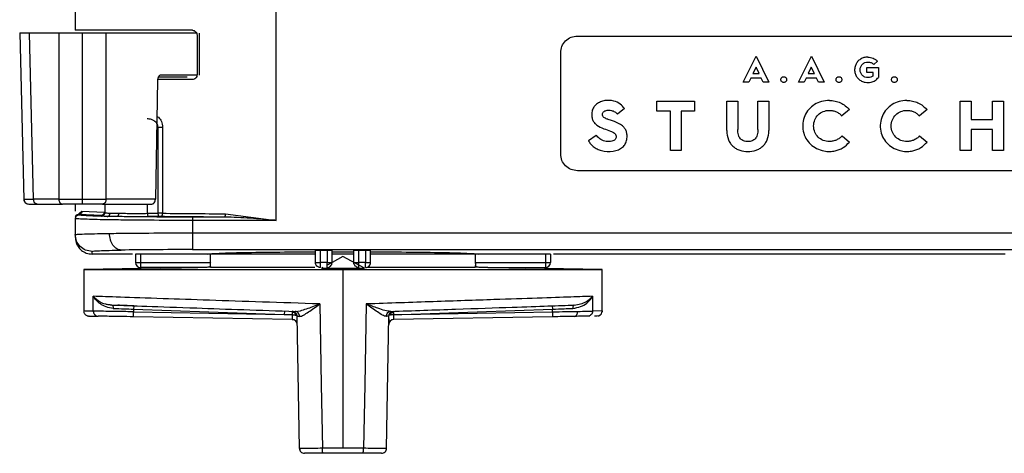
# Model space of a CAD drawing. Header units: millimetres. Extents: x -155 to 150, y 0 to 248.
# Tile 14 of 16: x 4 to 63, y 183 to 209. Entities that reach past the tile are written whole.
import ezdxf

# ---------------------------------------------------------------- set-up
doc = ezdxf.new("R2010")
doc.units = ezdxf.units.MM

msp = doc.modelspace()

# ---------------------------------------------------------------- linework, layer by layer
at = {"color": 7, "linetype": 'Continuous', "lineweight": 25}
for p, q in [((7.224, 238.272), (7.224, 208.671)), ((19.224, 197.287), (19.224, 209.941)), ((3.898, 208.51), (4.144, 198.54)), ((6.235, 208.491), (4.484, 208.491)), ((4.729, 198.559), (4.484, 208.491)), ((6.235, 208.491), (6.235, 198.559)), ((7.649, 198.557), (7.649, 208.491)), ((14.478, 208.491), (9.063, 208.491)), ((9.063, 198.559), (9.063, 208.491)), ((14.637, 208.491), (14.622, 205.991)), ((14.503, 208.371), (14.503, 206.021)), ((37.24, 208.325), (66.24, 208.325)), ((36.24, 201.264), (36.24, 207.325)), ((47.153, 205.566), (47.921, 207.125)), ((47.921, 207.125), (48.689, 205.566)), ((50.458, 205.566), (51.226, 207.125)), ((51.226, 207.125), (51.994, 205.566)), ((55.178, 206.825), (54.958, 206.632)), ((47.919, 206.465), (47.733, 206.078)), ((47.733, 206.078), (48.107, 206.078)), ((48.107, 206.078), (47.919, 206.465)), ((51.224, 206.465), (51.038, 206.078)), ((51.038, 206.078), (51.412, 206.078)), ((51.412, 206.078), (51.224, 206.465)), ((54.542, 206.439), (55.234, 206.439)), ((54.542, 206.152), (54.542, 206.439)), ((54.929, 206.152), (54.542, 206.152)), ((54.929, 205.953), (54.929, 206.152)), ((55.234, 206.439), (55.234, 205.843)), ((12.141, 205.694), (12.009, 198.559)), ((14.221, 205.721), (12.144, 205.721)), ((14.497, 205.991), (12.357, 205.991)), ((47.498, 205.566), (47.153, 205.566)), ((47.612, 205.8), (47.498, 205.566)), ((48.228, 205.8), (47.612, 205.8)), ((48.342, 205.566), (48.228, 205.8)), ((48.689, 205.566), (48.342, 205.566)), ((50.803, 205.566), (50.458, 205.566)), ((50.917, 205.8), (50.803, 205.566)), ((51.533, 205.8), (50.917, 205.8)), ((51.647, 205.566), (51.533, 205.8)), ((51.994, 205.566), (51.647, 205.566)), ((41.993, 203.83), (41.993, 204.425)), ((41.993, 204.425), (44.241, 204.425)), ((44.241, 204.425), (44.241, 203.83)), ((46.169, 202.662), (46.169, 204.425)), ((46.169, 204.425), (46.823, 204.425)), ((46.823, 204.425), (46.823, 202.73)), ((48.034, 202.73), (48.034, 204.425)), ((48.034, 204.425), (48.688, 204.425)), ((48.688, 204.425), (48.688, 202.662)), ((60.127, 201.464), (60.127, 204.425)), ((60.127, 204.425), (60.782, 204.425)), ((60.782, 204.425), (60.782, 203.325)), ((62.065, 203.325), (62.065, 204.425)), ((62.065, 204.425), (62.719, 204.425)), ((62.719, 204.425), (62.719, 201.464)), ((40.065, 203.987), (39.627, 203.656)), ((42.796, 203.83), (41.993, 203.83)), ((42.796, 201.464), (42.796, 203.83)), ((44.241, 203.83), (43.45, 203.83)), ((43.45, 203.83), (43.45, 201.464)), ((53.501, 203.92), (53.055, 203.541)), ((58.14, 203.92), (57.694, 203.541)), ((60.782, 203.325), (62.065, 203.325)), ((12.163, 202.871), (12.163, 197.717)), ((12.441, 202.871), (12.441, 197.717)), ((62.065, 202.73), (60.782, 202.73)), ((60.782, 202.73), (60.782, 201.464)), ((62.065, 201.464), (62.065, 202.73)), ((37.894, 202.072), (38.37, 202.399)), ((53.059, 202.352), (53.505, 201.974)), ((57.698, 202.352), (58.144, 201.974)), ((43.45, 201.464), (42.796, 201.464)), ((60.782, 201.464), (60.127, 201.464)), ((62.719, 201.464), (62.065, 201.464)), ((66.24, 200.264), (37.24, 200.264)), ((4.143, 198.557), (4.163, 198.557)), ((6.235, 198.559), (4.729, 198.559)), ((12.009, 198.559), (9.063, 198.559)), ((4.941, 198.265), (6.447, 198.265)), ((7.224, 198.265), (7.224, 197.838)), ((7.293, 197.553), (7.618, 197.838)), ((7.618, 197.838), (8.943, 197.783)), ((8.851, 198.265), (11.795, 198.265)), ((8.986, 198.265), (8.986, 197.746)), ((11.53, 197.713), (11.53, 198.265)), ((7.224, 197.405), (7.224, 196.437)), ((7.424, 197.605), (7.424, 197.638)), ((8.772, 197.583), (7.424, 197.638)), ((8.786, 197.547), (8.786, 197.582)), ((9.702, 197.517), (9.134, 197.526)), ((11.53, 197.713), (12.163, 197.717)), ((12.235, 197.517), (11.602, 197.513)), ((16.152, 197.486), (14.224, 197.486)), ((14.224, 197.287), (14.224, 196.542)), ((19.224, 197.287), (14.224, 197.287)), ((16.203, 197.686), (19.224, 197.287)), ((14.224, 196.542), (78.93, 196.542)), ((8.224, 195.271), (8.224, 195.437)), ((14.224, 195.542), (71.538, 195.542)), ((21.575, 194.771), (21.575, 195.482)), ((22.275, 195.487), (21.875, 195.487)), ((21.875, 194.771), (21.875, 195.487)), ((22.275, 195.487), (22.275, 194.771)), ((22.575, 194.771), (22.575, 195.482)), ((23.875, 194.771), (23.875, 195.482)), ((24.575, 195.487), (24.175, 195.487)), ((24.175, 194.771), (24.175, 195.487)), ((24.575, 195.487), (24.575, 194.771)), ((24.875, 194.771), (24.875, 195.482)), ((10.644, 195.271), (8.224, 195.271)), ((21.539, 195.271), (10.825, 195.271)), ((10.825, 195.271), (10.825, 194.771)), ((11.125, 195.271), (11.125, 194.471)), ((15.295, 194.771), (15.295, 195.271)), ((23.893, 195.271), (22.562, 195.271)), ((22.575, 195.412), (23.875, 195.412)), ((23.224, 195.121), (22.575, 194.771)), ((24.503, 194.432), (23.224, 195.121)), ((35.625, 195.271), (24.902, 195.271)), ((31.155, 194.771), (31.155, 195.271)), ((35.325, 195.271), (35.325, 194.471)), ((35.625, 195.271), (35.625, 194.771)), ((62.804, 195.271), (35.806, 195.271)), ((12.325, 194.434), (7.725, 194.353)), ((7.725, 194.353), (7.725, 191.866)), ((7.725, 194.353), (38.725, 194.353)), ((10.825, 194.771), (15.295, 194.771)), ((14.566, 194.471), (11.125, 194.471)), ((12.325, 194.432), (12.347, 194.471)), ((15.312, 194.484), (15.212, 194.483)), ((15.285, 194.612), (15.312, 194.484)), ((15.312, 194.484), (21.539, 194.484)), ((22.275, 194.771), (21.875, 194.771)), ((22.017, 194.471), (21.945, 194.432)), ((21.945, 194.432), (23.225, 194.434)), ((22.574, 194.771), (22.284, 194.615)), ((23.225, 194.434), (23.225, 183.645)), ((23.225, 194.434), (24.503, 194.432)), ((24.575, 194.771), (24.175, 194.771)), ((24.655, 194.484), (31.137, 194.484)), ((31.137, 194.484), (31.164, 194.622)), ((31.238, 194.483), (31.137, 194.484)), ((31.155, 194.771), (35.625, 194.771)), ((31.883, 194.471), (35.325, 194.471)), ((34.102, 194.471), (34.125, 194.432)), ((38.725, 194.353), (34.124, 194.434)), ((38.725, 191.866), (38.725, 194.353)), ((8.297, 191.857), (8.297, 192.745)), ((38.152, 192.745), (38.152, 191.857)), ((9.209, 192.255), (9.399, 192.223)), ((10.712, 192.177), (10.705, 191.977)), ((10.705, 191.977), (19.715, 191.662)), ((10.705, 191.977), (10.705, 191.82)), ((26.734, 191.662), (35.745, 191.977)), ((35.738, 192.177), (35.745, 191.977)), ((35.745, 191.82), (35.745, 191.977)), ((10.699, 191.52), (10.705, 191.82)), ((20.195, 191.354), (10.699, 191.52)), ((10.705, 191.82), (19.715, 191.662)), ((19.722, 191.862), (19.715, 191.662)), ((20.192, 191.357), (20.301, 191.336)), ((20.194, 191.376), (20.249, 191.348)), ((20.372, 191.84), (20.681, 191.885)), ((20.619, 183.639), (20.481, 191.551)), ((25.83, 183.639), (25.968, 191.551)), ((26.147, 191.332), (26.155, 191.335)), ((26.201, 191.348), (26.255, 191.376)), ((35.75, 191.52), (26.254, 191.354)), ((26.734, 191.662), (35.745, 191.82)), ((35.745, 191.82), (35.75, 191.52)), ((37.978, 191.559), (37.869, 191.557)), ((38.725, 191.866), (38.152, 191.857)), ((38.43, 191.566), (38.254, 191.563)), ((38.526, 191.584), (38.43, 191.566)), ((38.725, 191.866), (38.712, 191.807)), ((20.669, 183.64), (20.619, 183.639)), ((24.448, 183.645), (22.001, 183.645))]:
    msp.add_line(p, q, dxfattribs=at)
at = {"color": 7, "linetype": 'Continuous', "lineweight": 25, "flags": 128}
for points in [[(12.325, 194.432), (13.568, 194.454), (14.545, 194.471)], [(31.904, 194.471), (33.148, 194.449), (34.125, 194.432)], [(21.834, 192.287), (21.928, 187.447), (22.001, 183.645)], [(24.615, 192.287), (24.522, 187.447), (24.448, 183.645)], [(19.715, 191.662), (19.873, 191.658), (19.975, 191.655), (20.078, 191.652), (20.18, 191.649)], [(26.269, 191.649), (26.427, 191.654), (26.53, 191.657), (26.632, 191.66), (26.734, 191.662)]]:
    msp.add_lwpolyline(points, dxfattribs=at)
at = {"color": 7, "linetype": 'Continuous', "lineweight": 25}
for centre, start, end in [((11.125, 194.771), 180, 270), ((35.325, 194.771), 270, 360), ((20.19, 191.054), 1, 89), ((26.259, 191.054), 91, 179)]:
    msp.add_arc(centre, 0.3, start, end, dxfattribs=at)
for points, knots in [([(4.484, 208.491), (4.316, 208.491), (3.98, 208.491), (3.926, 208.49), (3.898, 208.49)], [0, 0, 0, 0, 0.500019, 1, 1, 1, 1]), ([(7.649, 208.491), (7.394, 208.491), (7.007, 208.491), (6.538, 208.491), (6.337, 208.491), (6.235, 208.491)], [0, 0, 0, 0, 0.485193, 0.739171, 1, 1, 1, 1]), ([(9.063, 208.491), (8.961, 208.491), (8.759, 208.491), (8.29, 208.491), (7.903, 208.491), (7.649, 208.491)], [0, 0, 0, 0, 0.260829, 0.514807, 1, 1, 1, 1]), ([(14.221, 208.671), (14.257, 208.667), (14.329, 208.658), (14.424, 208.59), (14.476, 208.507), (14.5, 208.431), (14.502, 208.391), (14.503, 208.371)], [0, 0, 0, 0, 0.2504088, 0.4993593, 0.7485288, 0.8743691, 1, 1, 1, 1]), ([(54.607, 207.064), (54.528, 207.058), (54.372, 207.047), (54.16, 206.948), (53.985, 206.802), (53.864, 206.608), (53.806, 206.381), (53.817, 206.146), (53.897, 205.927), (54.039, 205.749), (54.226, 205.618), (54.429, 205.553), (54.623, 205.536), (54.829, 205.562), (55.053, 205.651), (55.174, 205.78), (55.234, 205.843)], [0, 0, 0, 0, 0.074613, 0.147339, 0.218251, 0.287986, 0.361116, 0.437189, 0.508195, 0.578919, 0.649992, 0.722306, 0.778426, 0.833487, 0.918781, 1, 1, 1, 1]), ([(54.929, 205.953), (54.883, 205.92), (54.786, 205.854), (54.604, 205.829), (54.422, 205.86), (54.267, 205.962), (54.163, 206.116), (54.128, 206.302), (54.163, 206.488), (54.267, 206.643), (54.422, 206.745), (54.61, 206.779), (54.771, 206.75), (54.888, 206.694), (54.935, 206.652), (54.958, 206.632)], [0, 0, 0, 0, 0.076298, 0.158317, 0.243595, 0.324398, 0.40519, 0.491083, 0.577131, 0.658202, 0.739188, 0.824495, 0.913914, 0.957716, 1, 1, 1, 1]), ([(12.357, 205.991), (12.335, 205.988), (12.287, 205.982), (12.231, 205.938), (12.191, 205.883), (12.165, 205.829), (12.146, 205.765), (12.143, 205.718), (12.141, 205.694)], [0, 0, 0, 0, 0.199352, 0.431991, 0.561401, 0.69921, 0.845412, 1, 1, 1, 1]), ([(12.199, 205.891), (12.481, 205.891), (12.974, 205.891), (13.634, 205.891), (13.915, 205.891)], [0, 0, 0, 0, 0.5739299, 1, 1, 1, 1]), ([(14.503, 206.021), (14.498, 205.981), (14.489, 205.901), (14.423, 205.802), (14.33, 205.734), (14.257, 205.725), (14.221, 205.721)], [0, 0, 0, 0, 0.250658, 0.499763, 0.749453, 1, 1, 1, 1]), ([(40.065, 203.987), (39.984, 204.082), (39.81, 204.286), (39.39, 204.469), (38.966, 204.488), (38.616, 204.398), (38.381, 204.263), (38.2, 204.07), (38.098, 203.82), (38.086, 203.562), (38.132, 203.326), (38.239, 203.133), (38.454, 202.923), (38.666, 202.836), (38.812, 202.777)], [0, 0, 0, 0, 0.0976793, 0.2107451, 0.3515957, 0.4258159, 0.4949102, 0.5640012, 0.6316395, 0.7044225, 0.7657993, 0.820168, 0.876935, 1, 1, 1, 1]), ([(52.303, 204.472), (52.143, 204.459), (51.83, 204.435), (51.404, 204.24), (51.057, 203.946), (50.811, 203.558), (50.694, 203.101), (50.716, 202.627), (50.88, 202.189), (51.162, 201.831), (51.538, 201.571), (51.94, 201.439), (52.319, 201.405), (52.712, 201.452), (53.142, 201.617), (53.384, 201.855), (53.505, 201.974)], [0, 0, 0, 0, 0.076296, 0.149129, 0.22023, 0.29148, 0.365526, 0.44255, 0.515179, 0.585988, 0.657371, 0.731113, 0.785639, 0.838629, 0.919638, 1, 1, 1, 1]), ([(56.942, 204.472), (56.782, 204.459), (56.469, 204.435), (56.043, 204.24), (55.695, 203.946), (55.449, 203.558), (55.332, 203.101), (55.355, 202.627), (55.518, 202.189), (55.801, 201.831), (56.177, 201.571), (56.578, 201.439), (56.958, 201.405), (57.351, 201.452), (57.78, 201.617), (58.023, 201.855), (58.144, 201.974)], [0, 0, 0, 0, 0.076296, 0.149129, 0.22023, 0.29148, 0.365526, 0.44255, 0.515179, 0.585988, 0.657371, 0.731113, 0.785639, 0.838629, 0.919638, 1, 1, 1, 1]), ([(39.453, 203.202), (39.372, 203.232), (39.249, 203.277), (39.102, 203.328), (38.97, 203.375), (38.86, 203.418), (38.781, 203.495), (38.754, 203.544), (38.738, 203.612), (38.738, 203.689), (38.775, 203.766), (38.836, 203.823), (38.919, 203.863), (39.067, 203.894), (39.26, 203.882), (39.48, 203.808), (39.579, 203.706), (39.627, 203.656)], [0, 0, 0, 0, 0.131999, 0.200043, 0.235756, 0.346888, 0.374462, 0.402458, 0.431408, 0.479269, 0.517507, 0.557778, 0.604487, 0.656728, 0.786069, 0.895563, 1, 1, 1, 1]), ([(53.059, 202.352), (53.009, 202.302), (52.91, 202.201), (52.724, 202.095), (52.519, 202.027), (52.25, 201.999), (51.931, 202.057), (51.619, 202.259), (51.41, 202.569), (51.34, 202.943), (51.41, 203.317), (51.619, 203.628), (51.931, 203.832), (52.25, 203.89), (52.519, 203.862), (52.721, 203.794), (52.906, 203.689), (53.005, 203.591), (53.055, 203.541)], [0, 0, 0, 0, 0.0455531, 0.0909741, 0.137512, 0.1841237, 0.2651707, 0.3419595, 0.4187367, 0.5003632, 0.5821341, 0.6591798, 0.7361458, 0.8172204, 0.8638284, 0.9098979, 0.9548884, 1, 1, 1, 1]), ([(57.698, 202.352), (57.648, 202.302), (57.549, 202.201), (57.362, 202.095), (57.158, 202.027), (56.889, 201.999), (56.57, 202.057), (56.258, 202.259), (56.049, 202.569), (55.979, 202.943), (56.049, 203.317), (56.257, 203.628), (56.569, 203.832), (56.888, 203.89), (57.157, 203.862), (57.36, 203.794), (57.545, 203.689), (57.644, 203.591), (57.694, 203.541)], [0, 0, 0, 0, 0.045553, 0.090974, 0.137512, 0.184124, 0.265171, 0.341959, 0.418737, 0.500363, 0.582134, 0.65918, 0.736146, 0.81722, 0.863828, 0.909898, 0.954888, 1, 1, 1, 1]), ([(12.163, 202.871), (12.16, 202.907), (12.153, 202.983), (12.103, 203.084), (12.03, 203.173), (11.924, 203.259), (11.75, 203.347), (11.602, 203.362), (11.512, 203.371)], [0, 0, 0, 0, 0.1144046, 0.2377504, 0.3528997, 0.4860933, 0.6860439, 1, 1, 1, 1]), ([(12.101, 203.522), (12.13, 203.505), (12.202, 203.464), (12.291, 203.352), (12.373, 203.211), (12.43, 203.048), (12.437, 202.93), (12.441, 202.871)], [0, 0, 0, 0, 0.1469701, 0.3592105, 0.5647587, 0.7842279, 1, 1, 1, 1]), ([(37.894, 202.072), (37.934, 202.004), (38.014, 201.867), (38.194, 201.695), (38.415, 201.554), (38.807, 201.414), (39.255, 201.396), (39.686, 201.499), (39.944, 201.655), (40.12, 201.873), (40.205, 202.13), (40.217, 202.383), (40.178, 202.61), (40.081, 202.8), (39.856, 203.032), (39.621, 203.131), (39.453, 203.202)], [0, 0, 0, 0, 0.054738, 0.109672, 0.171615, 0.236007, 0.397926, 0.475053, 0.542872, 0.603674, 0.666371, 0.728372, 0.77811, 0.825231, 0.874767, 1, 1, 1, 1]), ([(38.812, 202.777), (38.952, 202.73), (39.15, 202.664), (39.382, 202.561), (39.487, 202.484), (39.535, 202.41), (39.558, 202.336), (39.556, 202.251), (39.521, 202.164), (39.453, 202.092), (39.352, 202.038), (39.154, 201.996), (38.878, 202.015), (38.563, 202.147), (38.433, 202.317), (38.37, 202.399)], [0, 0, 0, 0, 0.1843465, 0.2613857, 0.3165317, 0.3439371, 0.3703308, 0.4116919, 0.4479375, 0.4850008, 0.5331219, 0.5887318, 0.7367371, 0.8724264, 1, 1, 1, 1]), ([(46.169, 202.662), (46.185, 202.474), (46.208, 202.205), (46.376, 201.899), (46.533, 201.721), (46.724, 201.583), (47.018, 201.452), (47.43, 201.394), (47.841, 201.452), (48.135, 201.583), (48.326, 201.721), (48.482, 201.899), (48.65, 202.205), (48.672, 202.474), (48.688, 202.662)], [0, 0, 0, 0, 0.139643, 0.200155, 0.25934, 0.316816, 0.376213, 0.500485, 0.62414, 0.683626, 0.740734, 0.800131, 0.86036, 1, 1, 1, 1]), ([(48.034, 202.73), (48.028, 202.62), (48.021, 202.464), (47.947, 202.279), (47.875, 202.177), (47.785, 202.1), (47.641, 202.028), (47.429, 202.001), (47.218, 202.028), (47.073, 202.1), (46.983, 202.177), (46.911, 202.28), (46.836, 202.464), (46.829, 202.62), (46.823, 202.73)], [0, 0, 0, 0, 0.153097, 0.21683, 0.275308, 0.327198, 0.380143, 0.499136, 0.619706, 0.672872, 0.724634, 0.783352, 0.847181, 1, 1, 1, 1]), ([(4.143, 198.557), (4.148, 198.52), (4.156, 198.463), (4.194, 198.395), (4.232, 198.348), (4.28, 198.311), (4.349, 198.275), (4.406, 198.269), (4.443, 198.265)], [0, 0, 0, 0, 0.23985, 0.368639, 0.500056, 0.631465, 0.760231, 1, 1, 1, 1]), ([(4.153, 198.557), (4.154, 198.53), (4.157, 198.474), (4.194, 198.394), (4.253, 198.325), (4.308, 198.298), (4.335, 198.285)], [0, 0, 0, 0, 0.239613, 0.491731, 0.74837, 1, 1, 1, 1]), ([(4.163, 198.557), (4.169, 198.557), (4.184, 198.557), (4.328, 198.558), (4.57, 198.559), (4.729, 198.559)], [0, 0, 0, 0, 0.156789, 0.4472, 1, 1, 1, 1]), ([(6.235, 198.559), (6.337, 198.559), (6.538, 198.558), (7.007, 198.558), (7.394, 198.557), (7.649, 198.557)], [0, 0, 0, 0, 0.260829, 0.514808, 1, 1, 1, 1]), ([(7.649, 198.557), (7.903, 198.557), (8.29, 198.558), (8.759, 198.558), (8.961, 198.559), (9.063, 198.559)], [0, 0, 0, 0, 0.485204, 0.7391797, 1, 1, 1, 1]), ([(7.649, 198.265), (7.649, 198.269), (7.649, 198.275), (7.649, 198.311), (7.649, 198.348), (7.649, 198.395), (7.649, 198.463), (7.649, 198.52), (7.649, 198.557)], [0, 0, 0, 0, 0.239795, 0.368578, 0.5, 0.631422, 0.760205, 1, 1, 1, 1]), ([(4.443, 198.265), (4.467, 198.265), (4.513, 198.265), (4.798, 198.265), (4.941, 198.265)], [0, 0, 0, 0, 0.4998, 1, 1, 1, 1]), ([(7.649, 198.265), (7.423, 198.265), (6.973, 198.265), (6.622, 198.265), (6.447, 198.265)], [0, 0, 0, 0, 0.500748, 1, 1, 1, 1]), ([(7.618, 197.838), (7.615, 197.813), (7.611, 197.775), (7.587, 197.728), (7.562, 197.696), (7.531, 197.671), (7.486, 197.646), (7.448, 197.641), (7.424, 197.638)], [0, 0, 0, 0, 0.239518, 0.3684, 0.5, 0.6316, 0.760482, 1, 1, 1, 1]), ([(8.851, 198.265), (8.675, 198.265), (8.324, 198.265), (7.874, 198.265), (7.649, 198.265)], [0, 0, 0, 0, 0.5002, 1, 1, 1, 1]), ([(8.943, 197.783), (8.94, 197.758), (8.937, 197.719), (8.915, 197.673), (8.893, 197.641), (8.866, 197.615), (8.826, 197.59), (8.793, 197.586), (8.772, 197.583)], [0, 0, 0, 0, 0.239575, 0.36843, 0.499985, 0.631543, 0.760404, 1, 1, 1, 1]), ([(7.232, 197.531), (7.229, 197.524), (7.225, 197.513), (7.224, 197.5), (7.224, 197.494), (7.224, 197.492)], [0, 0, 0, 0, 0.560796, 0.850149, 1, 1, 1, 1]), ([(14.224, 197.287), (13.332, 197.288), (11.973, 197.291), (10.346, 197.306), (9.012, 197.324), (7.99, 197.349), (7.339, 197.378), (7.264, 197.396), (7.224, 197.405)], [0, 0, 0, 0, 0.242518, 0.369466, 0.499837, 0.709699, 0.844899, 1, 1, 1, 1]), ([(7.424, 197.638), (7.367, 197.631), (7.281, 197.62), (7.239, 197.561), (7.233, 197.537), (7.232, 197.531)], [0, 0, 0, 0, 0.6047213, 0.9078616, 1, 1, 1, 1]), ([(9.134, 197.526), (8.642, 197.538), (7.659, 197.562), (7.503, 197.591), (7.424, 197.605)], [0, 0, 0, 0, 0.499922, 1, 1, 1, 1]), ([(8.786, 197.582), (8.785, 197.582), (8.784, 197.582), (8.776, 197.583), (8.772, 197.583)], [0, 0, 0, 0, 0.500004, 1, 1, 1, 1]), ([(9.134, 197.526), (9.033, 197.53), (8.832, 197.536), (8.801, 197.543), (8.786, 197.547)], [0, 0, 0, 0, 0.499995, 1, 1, 1, 1]), ([(9.134, 197.526), (9.155, 197.529), (9.187, 197.534), (9.225, 197.559), (9.252, 197.585), (9.273, 197.617), (9.294, 197.663), (9.298, 197.701), (9.3, 197.726)], [0, 0, 0, 0, 0.239591, 0.368447, 0.500001, 0.631555, 0.76041, 1, 1, 1, 1]), ([(9.3, 197.726), (9.399, 197.724), (9.548, 197.72), (9.746, 197.717), (9.813, 197.716)], [0, 0, 0, 0, 0.659587, 1, 1, 1, 1]), ([(9.813, 197.716), (9.812, 197.692), (9.809, 197.653), (9.795, 197.607), (9.781, 197.575), (9.763, 197.549), (9.737, 197.524), (9.716, 197.52), (9.702, 197.517)], [0, 0, 0, 0, 0.239667, 0.368499, 0.500006, 0.631511, 0.760339, 1, 1, 1, 1]), ([(14.224, 197.486), (13.391, 197.488), (11.725, 197.491), (10.376, 197.508), (9.702, 197.517)], [0, 0, 0, 0, 0.500077, 1, 1, 1, 1]), ([(11.602, 197.513), (11.442, 197.512), (11.124, 197.51), (10.623, 197.51), (10.135, 197.512), (9.847, 197.515), (9.702, 197.517)], [0, 0, 0, 0, 0.252452, 0.49999, 0.748484, 1, 1, 1, 1]), ([(9.813, 197.716), (9.945, 197.715), (10.208, 197.712), (10.653, 197.71), (11.104, 197.71), (11.389, 197.712), (11.53, 197.713)], [0, 0, 0, 0, 0.2533415, 0.5044524, 0.753337, 1, 1, 1, 1]), ([(12.328, 197.517), (12.321, 197.517), (12.307, 197.517), (12.283, 197.517), (12.259, 197.517), (12.243, 197.517), (12.235, 197.517)], [0, 0, 0, 0, 0.246181, 0.499918, 0.751055, 1, 1, 1, 1]), ([(12.328, 197.517), (12.342, 197.52), (12.364, 197.524), (12.39, 197.55), (12.408, 197.575), (12.423, 197.607), (12.437, 197.654), (12.439, 197.692), (12.441, 197.717)], [0, 0, 0, 0, 0.239656, 0.368487, 0.499998, 0.631509, 0.760343, 1, 1, 1, 1]), ([(16.152, 197.486), (15.476, 197.49), (14.126, 197.497), (12.927, 197.51), (12.328, 197.517)], [0, 0, 0, 0, 0.50081, 1, 1, 1, 1]), ([(12.441, 197.717), (13.036, 197.71), (14.216, 197.697), (15.544, 197.69), (16.203, 197.686)], [0, 0, 0, 0, 0.504341, 1, 1, 1, 1]), ([(16.152, 197.486), (16.159, 197.49), (16.168, 197.494), (16.18, 197.519), (16.188, 197.545), (16.195, 197.577), (16.201, 197.623), (16.202, 197.662), (16.203, 197.686)], [0, 0, 0, 0, 0.239689, 0.36851, 0.5, 0.631491, 0.760311, 1, 1, 1, 1]), ([(19.224, 197.287), (19.198, 197.289), (18.684, 197.334), (17.659, 197.435), (16.663, 197.469), (16.152, 197.486)], [0, 0, 0, 0, 0.026005, 0.500643, 1, 1, 1, 1]), ([(7.224, 196.437), (7.265, 196.445), (7.342, 196.461), (7.97, 196.487), (8.775, 196.502), (9.264, 196.511)], [0, 0, 0, 0, 0.309761, 0.579959, 1, 1, 1, 1]), ([(7.224, 196.271), (7.233, 196.169), (7.25, 195.983), (7.38, 195.711), (7.583, 195.481), (7.88, 195.306), (8.107, 195.283), (8.224, 195.271)], [0, 0, 0, 0, 0.195478, 0.355599, 0.56857, 0.775587, 1, 1, 1, 1]), ([(9.264, 196.511), (9.622, 196.516), (10.328, 196.525), (11.972, 196.538), (13.332, 196.54), (14.224, 196.542)], [0, 0, 0, 0, 0.26084, 0.514825, 1, 1, 1, 1]), ([(9.973, 195.511), (9.884, 195.526), (9.748, 195.548), (9.584, 195.674), (9.471, 195.803), (9.38, 195.963), (9.291, 196.194), (9.275, 196.386), (9.264, 196.511)], [0, 0, 0, 0, 0.239626, 0.368469, 0.5, 0.631531, 0.760374, 1, 1, 1, 1]), ([(8.224, 195.437), (8.306, 195.451), (8.469, 195.479), (9.471, 195.5), (9.973, 195.511)], [0, 0, 0, 0, 0.50004, 1, 1, 1, 1]), ([(14.224, 195.542), (13.427, 195.54), (11.834, 195.538), (10.593, 195.52), (9.973, 195.511)], [0, 0, 0, 0, 0.500194, 1, 1, 1, 1]), ([(21.875, 195.487), (21.843, 195.487), (21.776, 195.487), (21.697, 195.486), (21.641, 195.485), (21.605, 195.485), (21.58, 195.483), (21.576, 195.483), (21.575, 195.482)], [0, 0, 0, 0, 0.198603, 0.430987, 0.560462, 0.698459, 0.844974, 1, 1, 1, 1]), ([(22.575, 195.482), (22.573, 195.483), (22.57, 195.483), (22.544, 195.485), (22.509, 195.485), (22.453, 195.486), (22.374, 195.487), (22.306, 195.487), (22.275, 195.487)], [0, 0, 0, 0, 0.155026, 0.301541, 0.439538, 0.569013, 0.801397, 1, 1, 1, 1]), ([(24.175, 195.487), (24.143, 195.487), (24.076, 195.487), (23.997, 195.486), (23.941, 195.485), (23.905, 195.485), (23.88, 195.483), (23.876, 195.483), (23.875, 195.482)], [0, 0, 0, 0, 0.198603, 0.430987, 0.560462, 0.698459, 0.844974, 1, 1, 1, 1]), ([(24.875, 195.482), (24.873, 195.483), (24.87, 195.483), (24.844, 195.485), (24.809, 195.485), (24.753, 195.486), (24.674, 195.487), (24.606, 195.487), (24.575, 195.487)], [0, 0, 0, 0, 0.155026, 0.301541, 0.439538, 0.569013, 0.801397, 1, 1, 1, 1]), ([(15.13, 195.276), (15.28, 195.294), (15.543, 195.325), (17.049, 195.366), (19.019, 195.396), (20.742, 195.405), (21.575, 195.409)], [0, 0, 0, 0, 0.285685, 0.499954, 0.758212, 1, 1, 1, 1]), ([(24.875, 195.409), (25.708, 195.405), (27.43, 195.396), (29.4, 195.366), (30.906, 195.325), (31.169, 195.294), (31.319, 195.276)], [0, 0, 0, 0, 0.241786, 0.500046, 0.714313, 1, 1, 1, 1]), ([(15.253, 194.483), (15.176, 194.481), (15.06, 194.479), (14.887, 194.476), (14.749, 194.474), (14.639, 194.472), (14.585, 194.471), (14.571, 194.471), (14.568, 194.471), (14.567, 194.471), (14.566, 194.471), (14.566, 194.471)], [0, 0, 0, 0, 0.333008, 0.49993, 0.749868, 0.929694, 0.977439, 0.99135, 0.996167, 0.998172, 1, 1, 1, 1]), ([(15.295, 194.771), (15.294, 194.738), (15.293, 194.673), (15.283, 194.587), (15.269, 194.518), (15.258, 194.494), (15.253, 194.483)], [0, 0, 0, 0, 0.2500423, 0.4997576, 0.7497014, 1, 1, 1, 1]), ([(21.945, 194.432), (22.184, 194.433), (22.611, 194.434), (23.037, 194.434), (23.225, 194.434)], [0, 0, 0, 0, 0.56, 1, 1, 1, 1]), ([(23.225, 194.434), (23.463, 194.434), (23.889, 194.434), (24.315, 194.433), (24.503, 194.432)], [0, 0, 0, 0, 0.56, 1, 1, 1, 1]), ([(31.197, 194.483), (31.192, 194.494), (31.181, 194.518), (31.167, 194.587), (31.157, 194.673), (31.156, 194.738), (31.155, 194.771)], [0, 0, 0, 0, 0.250165, 0.499529, 0.749451, 1, 1, 1, 1]), ([(31.883, 194.471), (31.883, 194.471), (31.883, 194.471), (31.882, 194.471), (31.878, 194.471), (31.864, 194.471), (31.754, 194.473), (31.604, 194.476), (31.39, 194.479), (31.274, 194.481), (31.197, 194.483)], [0, 0, 0, 0, 0.001829, 0.003835, 0.008652, 0.02256, 0.070285, 0.499889, 0.667377, 1, 1, 1, 1]), ([(21.834, 192.287), (20.681, 192.326), (18.375, 192.404), (15.175, 192.512), (12.228, 192.612), (9.712, 192.697), (8.769, 192.729), (8.297, 192.745)], [0, 0, 0, 0, 0.186673, 0.3734, 0.560204, 0.780164, 1, 1, 1, 1]), ([(9.489, 192.023), (9.34, 192.045), (9.044, 192.09), (8.707, 192.283), (8.517, 192.447), (8.416, 192.564), (8.376, 192.617), (8.35, 192.656), (8.337, 192.675), (8.333, 192.682), (8.332, 192.684), (8.319, 192.705), (8.308, 192.725), (8.297, 192.745)], [0, 0, 0, 0, 0.250838, 0.500589, 0.750151, 0.808859, 0.875073, 0.91729, 0.93016, 0.936208, 0.93657, 0.937538, 1, 1, 1, 1]), ([(8.297, 192.745), (8.415, 192.631), (8.591, 192.461), (8.947, 192.292), (9.144, 192.264), (9.209, 192.255)], [0, 0, 0, 0, 0.571668, 0.857658, 1, 1, 1, 1]), ([(38.152, 192.745), (37.765, 192.732), (36.99, 192.705), (34.929, 192.636), (32.174, 192.543), (28.689, 192.425), (25.973, 192.333), (24.615, 192.287)], [0, 0, 0, 0, 0.186726, 0.373451, 0.560181, 0.780031, 1, 1, 1, 1]), ([(36.96, 192.023), (37.125, 192.05), (37.455, 192.104), (37.89, 192.375), (38.053, 192.605), (38.152, 192.745)], [0, 0, 0, 0, 0.281084, 0.561122, 1, 1, 1, 1]), ([(37.05, 192.223), (37.182, 192.239), (37.447, 192.273), (37.861, 192.458), (38.036, 192.63), (38.152, 192.745)], [0, 0, 0, 0, 0.248646, 0.499192, 1, 1, 1, 1]), ([(9.416, 192.219), (9.379, 192.221), (9.304, 192.225), (9.235, 192.238), (9.2, 192.244)], [0, 0, 0, 0, 0.49729, 1, 1, 1, 1]), ([(9.399, 192.223), (10.035, 192.201), (11.306, 192.156), (14.169, 192.056), (17.236, 191.949), (19.327, 191.876), (20.372, 191.84)], [0, 0, 0, 0, 0.279814, 0.55975, 0.779972, 1, 1, 1, 1]), ([(9.399, 192.223), (9.412, 192.219), (9.441, 192.211), (9.471, 192.157), (9.488, 192.09), (9.489, 192.045), (9.489, 192.023)], [0, 0, 0, 0, 0.270476, 0.562374, 0.789522, 1, 1, 1, 1]), ([(9.489, 192.023), (9.706, 192.015), (10.093, 192), (10.518, 191.984), (10.705, 191.977)], [0, 0, 0, 0, 0.559741, 1, 1, 1, 1]), ([(10.712, 192.177), (10.452, 192.186), (10.121, 192.198), (9.822, 192.208), (9.757, 192.21)], [0, 0, 0, 0, 0.782072, 1, 1, 1, 1]), ([(20.632, 191.544), (20.667, 191.548), (20.736, 191.556), (20.911, 191.64), (21.161, 191.8), (21.489, 192.036), (21.719, 192.203), (21.834, 192.287)], [0, 0, 0, 0, 0.127644, 0.253505, 0.502597, 0.751291, 1, 1, 1, 1]), ([(20.681, 191.885), (20.8, 191.92), (21.157, 192.026), (21.563, 192.183), (21.834, 192.287)], [0, 0, 0, 0, 0.3331263, 1, 1, 1, 1]), ([(25.818, 191.544), (25.783, 191.548), (25.713, 191.556), (25.538, 191.64), (25.288, 191.8), (24.96, 192.036), (24.73, 192.203), (24.615, 192.287)], [0, 0, 0, 0, 0.127665, 0.253522, 0.502604, 0.751289, 1, 1, 1, 1]), ([(26.077, 191.84), (25.965, 191.853), (25.738, 191.879), (25.238, 192.053), (24.851, 192.198), (24.615, 192.287)], [0, 0, 0, 0, 0.275973, 0.557298, 1, 1, 1, 1]), ([(26.077, 191.84), (27.404, 191.886), (30.057, 191.979), (33.213, 192.089), (35.602, 192.172), (36.568, 192.206), (37.05, 192.223)], [0, 0, 0, 0, 0.279975, 0.559788, 0.779905, 1, 1, 1, 1]), ([(35.745, 191.977), (35.983, 191.986), (36.408, 192.002), (36.791, 192.017), (36.96, 192.023)], [0, 0, 0, 0, 0.559721, 1, 1, 1, 1]), ([(37.05, 192.223), (37.037, 192.219), (37.009, 192.211), (36.978, 192.157), (36.961, 192.09), (36.96, 192.045), (36.96, 192.023)], [0, 0, 0, 0, 0.270476, 0.562374, 0.789522, 1, 1, 1, 1]), ([(7.725, 191.866), (7.726, 191.843), (7.729, 191.8), (7.753, 191.734), (7.796, 191.665), (7.863, 191.609), (7.942, 191.574), (7.992, 191.569), (8.019, 191.566)], [0, 0, 0, 0, 0.148985, 0.276597, 0.450264, 0.671889, 0.826378, 1, 1, 1, 1]), ([(8.297, 191.857), (8.11, 191.86), (7.776, 191.866), (7.761, 191.866), (7.755, 191.866)], [0, 0, 0, 0, 0.559843, 1, 1, 1, 1]), ([(8.049, 191.566), (8.04, 191.566), (7.964, 191.567), (8.292, 191.562), (8.581, 191.557)], [0, 0, 0, 0, 0.120166, 1, 1, 1, 1]), ([(8.297, 191.857), (8.301, 191.819), (8.306, 191.762), (8.342, 191.693), (8.378, 191.645), (8.423, 191.606), (8.49, 191.568), (8.545, 191.561), (8.581, 191.557)], [0, 0, 0, 0, 0.239688, 0.368509, 0.5, 0.631491, 0.760312, 1, 1, 1, 1]), ([(10.705, 191.82), (10.402, 191.824), (9.796, 191.834), (9.066, 191.845), (8.547, 191.853), (8.38, 191.855), (8.297, 191.857)], [0, 0, 0, 0, 0.279589, 0.55886, 0.779431, 1, 1, 1, 1]), ([(10.699, 191.52), (10.433, 191.524), (9.899, 191.534), (9.257, 191.545), (8.8, 191.553), (8.654, 191.555), (8.581, 191.557)], [0, 0, 0, 0, 0.279832, 0.559159, 0.779498, 1, 1, 1, 1]), ([(20.196, 191.788), (20.195, 191.778), (20.194, 191.758), (20.19, 191.723), (20.185, 191.686), (20.182, 191.661), (20.18, 191.649)], [0, 0, 0, 0, 0.261732, 0.51853, 0.765827, 1, 1, 1, 1]), ([(20.18, 191.649), (20.218, 191.646), (20.276, 191.64), (20.346, 191.63), (20.377, 191.623), (20.393, 191.62)], [0, 0, 0, 0, 0.479341, 0.736949, 1, 1, 1, 1]), ([(20.18, 191.649), (20.182, 191.606), (20.187, 191.519), (20.192, 191.422), (20.195, 191.364), (20.195, 191.357), (20.195, 191.354)], [0, 0, 0, 0, 0.279418, 0.558761, 0.779233, 1, 1, 1, 1]), ([(20.192, 191.846), (20.193, 191.845), (20.195, 191.844), (20.196, 191.833), (20.197, 191.815), (20.196, 191.797), (20.196, 191.788)], [0, 0, 0, 0, 0.233751, 0.480882, 0.737813, 1, 1, 1, 1]), ([(20.352, 191.75), (20.336, 191.757), (20.309, 191.769), (20.27, 191.781), (20.234, 191.788), (20.209, 191.788), (20.196, 191.788)], [0, 0, 0, 0, 0.3502264, 0.559346, 0.7647789, 1, 1, 1, 1]), ([(20.395, 191.756), (20.393, 191.759), (20.389, 191.762), (20.379, 191.762), (20.367, 191.758), (20.357, 191.752), (20.352, 191.75)], [0, 0, 0, 0, 0.339018, 0.544933, 0.76554, 1, 1, 1, 1]), ([(20.393, 191.62), (20.391, 191.636), (20.387, 191.662), (20.377, 191.697), (20.366, 191.724), (20.357, 191.741), (20.352, 191.75)], [0, 0, 0, 0, 0.357538, 0.561965, 0.775759, 1, 1, 1, 1]), ([(20.632, 191.544), (20.628, 191.581), (20.62, 191.657), (20.56, 191.755), (20.473, 191.824), (20.405, 191.834), (20.372, 191.84)], [0, 0, 0, 0, 0.240699, 0.5, 0.759301, 1, 1, 1, 1]), ([(20.393, 191.62), (20.406, 191.615), (20.434, 191.607), (20.461, 191.591), (20.478, 191.573), (20.48, 191.558), (20.481, 191.551)], [0, 0, 0, 0, 0.2614579, 0.5180495, 0.7653413, 1, 1, 1, 1]), ([(20.476, 191.604), (20.478, 191.595), (20.482, 191.577), (20.488, 191.56), (20.491, 191.551)], [0, 0, 0, 0, 0.501224, 1, 1, 1, 1]), ([(20.485, 191.345), (20.485, 191.371), (20.483, 191.43), (20.482, 191.501), (20.481, 191.546), (20.481, 191.551)], [0, 0, 0, 0, 0.40012, 0.921756, 1, 1, 1, 1]), ([(20.481, 191.551), (20.488, 191.551), (20.501, 191.55), (20.588, 191.546), (20.632, 191.544)], [0, 0, 0, 0, 0.500273, 1, 1, 1, 1]), ([(20.487, 191.232), (20.486, 191.26), (20.486, 191.295), (20.485, 191.337), (20.485, 191.345)], [0, 0, 0, 0, 0.8092, 1, 1, 1, 1]), ([(25.818, 191.544), (25.822, 191.586), (25.832, 191.671), (25.902, 191.769), (25.989, 191.827), (26.048, 191.836), (26.077, 191.84)], [0, 0, 0, 0, 0.270842, 0.56228, 0.789157, 1, 1, 1, 1]), ([(25.968, 191.551), (25.961, 191.551), (25.948, 191.55), (25.861, 191.546), (25.818, 191.544)], [0, 0, 0, 0, 0.50004, 1, 1, 1, 1]), ([(25.965, 191.395), (25.965, 191.37), (25.964, 191.31), (25.963, 191.261), (25.962, 191.232)], [0, 0, 0, 0, 0.418354, 1, 1, 1, 1]), ([(26.057, 191.62), (26.059, 191.636), (26.062, 191.662), (26.072, 191.697), (26.083, 191.724), (26.092, 191.741), (26.097, 191.75)], [0, 0, 0, 0, 0.357539, 0.561964, 0.775757, 1, 1, 1, 1]), ([(26.269, 191.649), (26.251, 191.648), (26.213, 191.644), (26.157, 191.638), (26.103, 191.63), (26.072, 191.623), (26.057, 191.62)], [0, 0, 0, 0, 0.2333979, 0.4804176, 0.7374914, 1, 1, 1, 1]), ([(26.097, 191.75), (26.114, 191.757), (26.14, 191.769), (26.179, 191.781), (26.215, 191.788), (26.24, 191.788), (26.254, 191.788)], [0, 0, 0, 0, 0.350237, 0.559354, 0.76478, 1, 1, 1, 1]), ([(26.254, 191.788), (26.253, 191.797), (26.252, 191.815), (26.253, 191.833), (26.255, 191.844), (26.256, 191.845), (26.257, 191.846)], [0, 0, 0, 0, 0.262184, 0.519114, 0.766247, 1, 1, 1, 1]), ([(26.269, 191.649), (26.268, 191.661), (26.264, 191.686), (26.259, 191.723), (26.256, 191.758), (26.254, 191.778), (26.254, 191.788)], [0, 0, 0, 0, 0.234172, 0.481466, 0.738265, 1, 1, 1, 1]), ([(26.254, 191.354), (26.254, 191.36), (26.255, 191.371), (26.259, 191.45), (26.264, 191.547), (26.268, 191.615), (26.269, 191.649)], [0, 0, 0, 0, 0.2801113, 0.5593475, 0.77967, 1, 1, 1, 1]), ([(37.076, 191.543), (36.847, 191.539), (36.438, 191.532), (35.96, 191.523), (35.75, 191.52)], [0, 0, 0, 0, 0.559553, 1, 1, 1, 1]), ([(37.076, 191.543), (37.099, 191.547), (37.134, 191.554), (37.175, 191.591), (37.203, 191.63), (37.225, 191.678), (37.247, 191.747), (37.25, 191.805), (37.252, 191.842)], [0, 0, 0, 0, 0.239549, 0.368366, 0.499885, 0.631421, 0.760286, 1, 1, 1, 1]), ([(37.869, 191.557), (37.771, 191.555), (37.598, 191.552), (37.236, 191.546), (37.076, 191.543)], [0, 0, 0, 0, 0.559823, 1, 1, 1, 1]), ([(38.152, 191.857), (38.147, 191.815), (38.137, 191.727), (38.061, 191.627), (37.965, 191.568), (37.9, 191.56), (37.869, 191.557)], [0, 0, 0, 0, 0.270474, 0.562374, 0.789524, 1, 1, 1, 1]), ([(38.484, 191.572), (38.506, 191.578), (38.534, 191.584), (38.58, 191.61), (38.599, 191.624), (38.608, 191.631), (38.617, 191.638), (38.63, 191.649), (38.653, 191.672), (38.703, 191.738), (38.715, 191.795), (38.723, 191.84)], [0, 0, 0, 0, 0.3188683, 0.4092018, 0.4395955, 0.4521619, 0.4637854, 0.4910896, 0.5283322, 0.6375933, 1, 1, 1, 1]), ([(38.484, 191.572), (38.506, 191.578), (38.536, 191.585), (38.581, 191.61), (38.622, 191.638), (38.646, 191.667), (38.663, 191.688)], [0, 0, 0, 0, 0.430285, 0.588754, 0.717132, 1, 1, 1, 1]), ([(20.644, 183.64), (20.639, 183.611), (20.628, 183.555), (20.658, 183.501), (20.673, 183.474)], [0, 0, 0, 0, 0.497944, 1, 1, 1, 1]), ([(22.001, 183.645), (21.816, 183.644), (21.446, 183.643), (20.999, 183.641), (20.719, 183.64), (20.682, 183.64), (20.669, 183.64)], [0, 0, 0, 0, 0.284865, 0.568675, 0.852456, 1, 1, 1, 1]), ([(22.025, 183.345), (21.859, 183.345), (21.529, 183.345), (21.17, 183.345), (20.957, 183.345), (20.932, 183.345), (20.919, 183.345)], [0, 0, 0, 0, 0.280343, 0.559515, 0.779487, 1, 1, 1, 1]), ([(22.025, 183.345), (22.022, 183.349), (22.017, 183.355), (22.012, 183.392), (22.008, 183.431), (22.005, 183.479), (22.002, 183.549), (22.002, 183.607), (22.001, 183.645)], [0, 0, 0, 0, 0.23947, 0.368409, 0.5, 0.631591, 0.76053, 1, 1, 1, 1]), ([(24.424, 183.345), (23.976, 183.345), (23.176, 183.345), (22.377, 183.345), (22.025, 183.345)], [0, 0, 0, 0, 0.5599075, 1, 1, 1, 1]), ([(24.424, 183.345), (24.427, 183.349), (24.432, 183.355), (24.437, 183.392), (24.441, 183.431), (24.444, 183.479), (24.447, 183.549), (24.448, 183.607), (24.448, 183.645)], [0, 0, 0, 0, 0.239457, 0.368361, 0.5, 0.631639, 0.760543, 1, 1, 1, 1]), ([(25.53, 183.345), (25.509, 183.345), (25.468, 183.345), (25.177, 183.345), (24.814, 183.345), (24.555, 183.345), (24.424, 183.345)], [0, 0, 0, 0, 0.280358, 0.559555, 0.779386, 1, 1, 1, 1]), ([(25.83, 183.639), (25.809, 183.64), (25.769, 183.64), (25.454, 183.641), (25.002, 183.643), (24.633, 183.644), (24.448, 183.645)], [0, 0, 0, 0, 0.2504968, 0.5000046, 0.7495387, 1, 1, 1, 1]), ([(25.776, 183.474), (25.792, 183.501), (25.822, 183.554), (25.823, 183.611), (25.823, 183.64)], [0, 0, 0, 0, 0.509434, 1, 1, 1, 1])]:
    msp.add_open_spline(points, degree=3, knots=knots, dxfattribs=at)
for points in [[(14.221, 208.671), (13.222, 208.671), (11.226, 208.671), (9.002, 208.671), (7.507, 208.671), (7.318, 208.671), (7.224, 208.671)], [(36.24, 207.325), (36.255, 207.456), (36.285, 207.718), (36.516, 208.049), (36.847, 208.28), (37.109, 208.31), (37.24, 208.325)], [(54.607, 207.064), (54.66, 207.061), (54.766, 207.055), (54.919, 207.006), (55.061, 206.932), (55.139, 206.86), (55.178, 206.825)], [(49.574, 205.545), (49.551, 205.547), (49.506, 205.553), (49.449, 205.592), (49.41, 205.649), (49.397, 205.717), (49.41, 205.785), (49.449, 205.842), (49.506, 205.881), (49.551, 205.887), (49.574, 205.889)], [(49.574, 205.889), (49.596, 205.887), (49.641, 205.882), (49.698, 205.842), (49.737, 205.785), (49.75, 205.717), (49.737, 205.649), (49.699, 205.593), (49.641, 205.553), (49.596, 205.547), (49.574, 205.545)], [(52.879, 205.545), (52.856, 205.547), (52.811, 205.553), (52.754, 205.592), (52.715, 205.649), (52.702, 205.717), (52.715, 205.785), (52.754, 205.842), (52.811, 205.882), (52.856, 205.887), (52.879, 205.889)], [(52.879, 205.889), (52.901, 205.887), (52.946, 205.882), (53.004, 205.842), (53.042, 205.785), (53.055, 205.717), (53.042, 205.649), (53.004, 205.592), (52.946, 205.553), (52.901, 205.547), (52.879, 205.545)], [(56.188, 205.545), (56.165, 205.547), (56.12, 205.553), (56.063, 205.592), (56.025, 205.649), (56.011, 205.717), (56.025, 205.785), (56.063, 205.842), (56.12, 205.882), (56.165, 205.887), (56.188, 205.889)], [(56.188, 205.889), (56.21, 205.887), (56.255, 205.882), (56.313, 205.842), (56.351, 205.785), (56.365, 205.717), (56.351, 205.649), (56.313, 205.592), (56.255, 205.553), (56.21, 205.547), (56.188, 205.545)], [(52.303, 204.472), (52.416, 204.465), (52.643, 204.45), (52.967, 204.336), (53.263, 204.164), (53.422, 204.001), (53.501, 203.92)], [(56.942, 204.472), (57.055, 204.465), (57.282, 204.45), (57.605, 204.336), (57.902, 204.164), (58.06, 204.001), (58.14, 203.92)], [(12.163, 202.871), (12.186, 202.871), (12.233, 202.871), (12.306, 202.871), (12.378, 202.871), (12.42, 202.871), (12.441, 202.871)], [(37.24, 200.264), (37.109, 200.279), (36.847, 200.309), (36.516, 200.54), (36.285, 200.871), (36.255, 201.133), (36.24, 201.264)], [(4.941, 198.265), (4.914, 198.269), (4.859, 198.278), (4.789, 198.346), (4.74, 198.443), (4.733, 198.521), (4.729, 198.559)], [(6.235, 198.559), (6.238, 198.521), (6.245, 198.443), (6.295, 198.346), (6.364, 198.278), (6.419, 198.269), (6.447, 198.265)], [(9.063, 198.559), (9.059, 198.521), (9.052, 198.443), (9.003, 198.346), (8.933, 198.278), (8.878, 198.269), (8.851, 198.265)], [(11.795, 198.265), (11.823, 198.269), (11.878, 198.278), (11.948, 198.346), (11.998, 198.443), (12.006, 198.521), (12.009, 198.559)], [(7.424, 197.605), (7.398, 197.602), (7.346, 197.596), (7.279, 197.55), (7.233, 197.484), (7.227, 197.431), (7.224, 197.405)], [(8.786, 197.547), (8.812, 197.55), (8.864, 197.556), (8.931, 197.602), (8.977, 197.668), (8.983, 197.72), (8.986, 197.746)], [(8.986, 197.746), (9, 197.743), (9.028, 197.736), (9.209, 197.73), (9.3, 197.726)], [(11.53, 197.713), (11.531, 197.687), (11.534, 197.635), (11.55, 197.569), (11.574, 197.523), (11.593, 197.516), (11.602, 197.513)], [(12.163, 197.717), (12.164, 197.691), (12.167, 197.639), (12.184, 197.574), (12.207, 197.527), (12.226, 197.52), (12.235, 197.517)], [(12.441, 197.717), (12.42, 197.717), (12.378, 197.717), (12.306, 197.717), (12.233, 197.717), (12.186, 197.717), (12.163, 197.717)], [(14.224, 197.486), (14.224, 197.483), (14.224, 197.476), (14.224, 197.43), (14.224, 197.364), (14.224, 197.312), (14.224, 197.287)], [(8.224, 195.437), (8.093, 195.452), (7.831, 195.482), (7.501, 195.713), (7.269, 196.044), (7.239, 196.306), (7.224, 196.437)], [(14.224, 196.542), (14.224, 196.412), (14.224, 196.153), (14.224, 195.825), (14.224, 195.593), (14.224, 195.559), (14.224, 195.542)], [(21.575, 194.771), (21.579, 194.771), (21.588, 194.771), (21.658, 194.771), (21.757, 194.771), (21.835, 194.771), (21.875, 194.771)], [(21.875, 194.471), (21.835, 194.476), (21.757, 194.485), (21.658, 194.554), (21.588, 194.653), (21.579, 194.732), (21.575, 194.771)], [(21.875, 194.471), (21.875, 194.476), (21.875, 194.485), (21.875, 194.554), (21.875, 194.653), (21.875, 194.732), (21.875, 194.771)], [(22.275, 194.471), (22.275, 194.476), (22.275, 194.485), (22.275, 194.554), (22.275, 194.653), (22.275, 194.732), (22.275, 194.771)], [(22.275, 194.771), (22.314, 194.771), (22.393, 194.771), (22.492, 194.771), (22.561, 194.771), (22.57, 194.771), (22.575, 194.771)], [(22.275, 194.471), (22.314, 194.476), (22.393, 194.485), (22.492, 194.554), (22.561, 194.653), (22.57, 194.732), (22.575, 194.771)], [(23.875, 194.771), (23.879, 194.771), (23.888, 194.771), (23.958, 194.771), (24.057, 194.771), (24.135, 194.771), (24.175, 194.771)], [(24.175, 194.471), (24.135, 194.476), (24.057, 194.485), (23.958, 194.554), (23.888, 194.653), (23.879, 194.732), (23.875, 194.771)], [(24.175, 194.471), (24.175, 194.476), (24.175, 194.485), (24.175, 194.554), (24.175, 194.653), (24.175, 194.732), (24.175, 194.771)], [(24.575, 194.471), (24.575, 194.476), (24.575, 194.485), (24.575, 194.554), (24.575, 194.653), (24.575, 194.732), (24.575, 194.771)], [(24.575, 194.771), (24.614, 194.771), (24.693, 194.771), (24.792, 194.771), (24.861, 194.771), (24.87, 194.771), (24.875, 194.771)], [(24.575, 194.471), (24.614, 194.476), (24.693, 194.485), (24.792, 194.554), (24.861, 194.653), (24.87, 194.732), (24.875, 194.771)], [(20.481, 191.551), (20.476, 191.589), (20.467, 191.665), (20.4, 191.761), (20.305, 191.829), (20.23, 191.84), (20.192, 191.846)], [(25.968, 191.551), (25.973, 191.589), (25.983, 191.665), (26.049, 191.761), (26.144, 191.829), (26.22, 191.84), (26.257, 191.846)], [(35.745, 191.82), (36.016, 191.823), (36.56, 191.831), (37.021, 191.838), (37.252, 191.842)], [(37.252, 191.842), (37.456, 191.845), (37.865, 191.849), (38.056, 191.854), (38.152, 191.857)], [(20.619, 183.639), (20.625, 183.601), (20.635, 183.523), (20.704, 183.426), (20.803, 183.358), (20.881, 183.349), (20.919, 183.345)], [(25.53, 183.345), (25.569, 183.349), (25.646, 183.358), (25.745, 183.426), (25.815, 183.523), (25.825, 183.601), (25.83, 183.639)]]:
    msp.add_open_spline(points, degree=3, dxfattribs=at)

doc.saveas('drawing.dxf')
